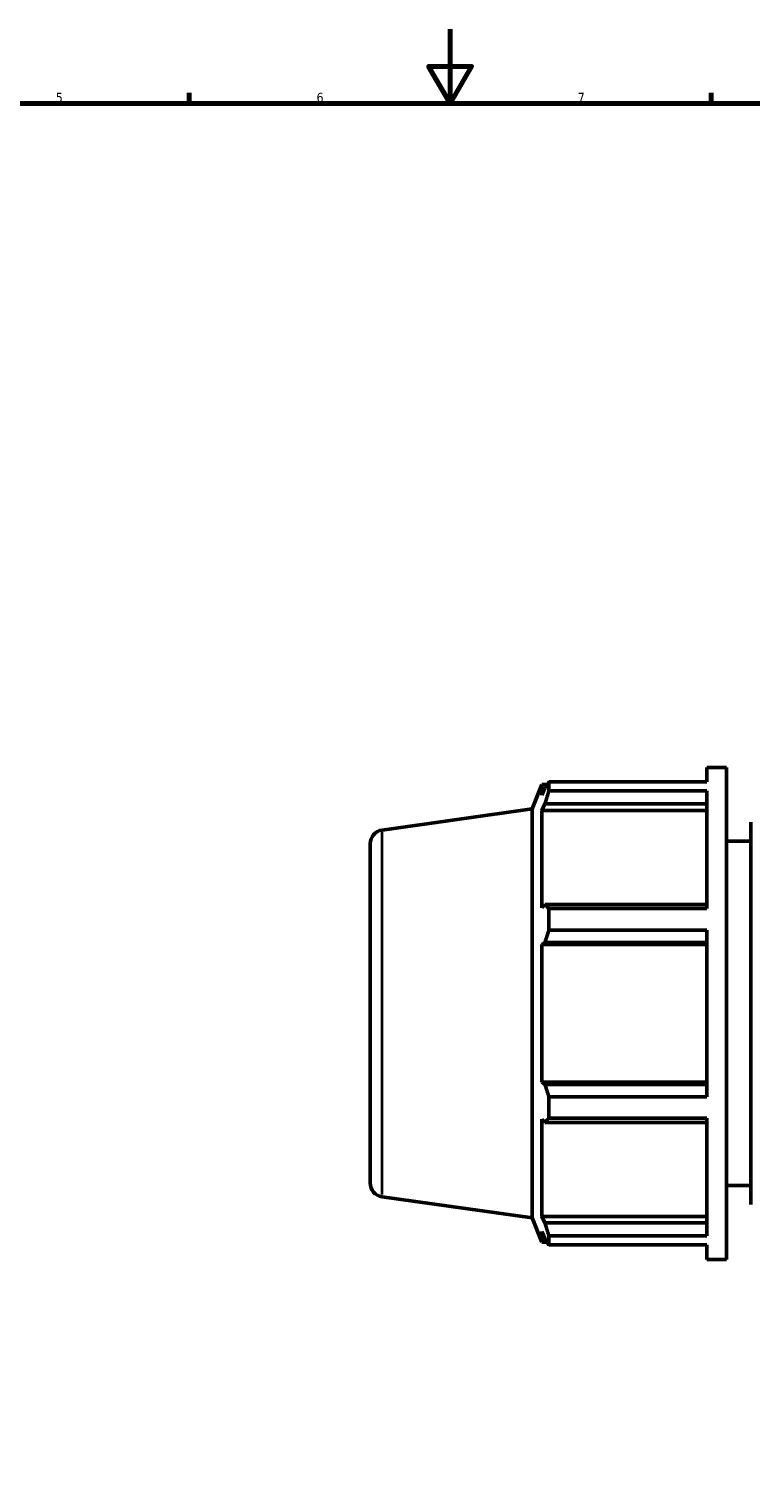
# Model space of a CAD drawing. Header units: millimetres. Extents: x 0 to 1611, y -186 to 1417.
# Tile 4 of 11: x 307 to 501, y 204 to 594. Entities that reach past the tile are written whole.
import ezdxf

# ---------------------------------------------------------------- set-up
doc = ezdxf.new("R2010")
doc.units = ezdxf.units.MM
for name, color, linetype, lineweight in [('Border (ISO)', 7, 'Continuous', 70), ('Visible (ISO)', 7, 'Continuous', 50), ('Visible Narrow (ISO)', 7, 'Continuous', 35)]:
    doc.layers.add(name, color=color, linetype=linetype, lineweight=lineweight)
doc.styles.add('Note Text (ISO)', font='tahoma.ttf')

# ---------------------------------------------------------------- blocks, each defined once
blk = doc.blocks.new('Borders Default Border')
at = {"layer": 'Border (ISO)'}
for p, q in [((350.42, 574), (350.42, 576.9)), ((490.58, 574), (490.58, 576.9))]:
    blk.add_line(p, q, dxfattribs=at)
at = {"layer": 'Border (ISO)', "flags": 128}
for points in [[(420.5, 594), (420.5, 574), (414.73, 584), (426.27, 584), (420.5, 574)], [(20, 20), (20, 574), (821, 574), (821, 20), (20, 20)]]:
    blk.add_lwpolyline(points, dxfattribs=at)
at = {"layer": 'Border (ISO)', "color": 232, "true_color": 0xca0064, "char_height": 2.5, "attachment_point": 7, "style": 'Note Text (ISO)'}
for s, insert in [('5', (314.64, 574.35)), ('6', (384.66, 574.35)), ('7', (454.77, 574.4))]:
    blk.add_mtext(s, dxfattribs=dict(at, insert=insert))

msp = doc.modelspace()

# ---------------------------------------------------------------- linework, layer by layer
at = {"layer": 'Visible (ISO)'}
for p, q in [((489.4512, 391.9971), (489.4512, 395.8958)), ((489.4512, 395.8958), (494.7312, 395.8958)), ((494.7312, 263.8958), (494.7312, 395.8958)), ((442.5312, 384.7593), (445.164, 391.2758)), ((445.164, 391.2758), (445.164, 388.435)), ((445.164, 391.2758), (446.5659, 391.2758)), ((445.964, 390.3233), (445.164, 388.435)), ((447.0306, 391.9971), (489.4512, 391.9971)), ((447.0306, 389.6105), (447.0306, 391.9971)), ((489.4512, 389.6105), (447.0306, 389.6105)), ((489.4512, 358.0056), (489.4512, 389.6105)), ((402.2593, 379.0995), (442.5312, 384.7593)), ((442.5312, 275.0323), (442.5312, 384.7593)), ((445.164, 384.3405), (445.964, 386.0968)), ((445.164, 384.3405), (445.164, 358.2379)), ((489.4512, 384.3405), (445.164, 384.3405)), ((445.964, 386.0968), (489.4512, 386.0968)), ((501.2562, 278.5958), (501.2562, 381.1958)), ((399.0312, 375.386), (399.0312, 284.4056)), ((494.7312, 376.0958), (501.2562, 376.0958)), ((445.964, 359.1522), (445.164, 358.2379)), ((489.4512, 359.1522), (445.964, 359.1522)), ((447.0306, 358.0056), (489.4512, 358.0056)), ((447.0306, 352.2438), (447.0306, 358.0056)), ((489.4512, 352.2438), (447.0306, 352.2438)), ((489.4512, 307.5478), (489.4512, 352.2438)), ((445.164, 348.3531), (445.964, 348.9485)), ((489.4512, 348.3531), (445.164, 348.3531)), ((445.164, 348.3531), (445.164, 311.4385)), ((445.964, 348.9485), (489.4512, 348.9485)), ((489.4512, 311.4385), (445.164, 311.4385)), ((445.964, 310.8431), (445.164, 311.4385)), ((489.4512, 310.8431), (445.964, 310.8431)), ((447.0306, 307.5478), (489.4512, 307.5478)), ((447.0306, 301.786), (447.0306, 307.5478)), ((445.164, 301.5537), (445.164, 275.4511)), ((445.164, 301.5537), (445.964, 300.6394)), ((445.964, 300.6394), (489.4512, 300.6394)), ((489.4512, 301.786), (447.0306, 301.786)), ((489.4512, 270.1812), (489.4512, 301.786)), ((494.7312, 283.6958), (501.2562, 283.6958)), ((402.2593, 280.6921), (442.5312, 275.0323)), ((442.5312, 275.0323), (445.164, 268.5158)), ((489.4512, 275.4511), (445.164, 275.4511)), ((445.964, 273.6948), (445.164, 275.4511)), ((489.4512, 273.6948), (445.964, 273.6948)), ((445.164, 271.3567), (445.164, 268.5158)), ((445.164, 271.3567), (445.964, 269.4683)), ((447.0306, 270.1812), (489.4512, 270.1812)), ((447.0306, 267.7946), (447.0306, 270.1812)), ((445.164, 268.5158), (446.5659, 268.5158)), ((489.4512, 267.7946), (447.0306, 267.7946)), ((489.4512, 263.8958), (489.4512, 267.7946)), ((489.4512, 263.8958), (494.7312, 263.8958))]:
    msp.add_line(p, q, dxfattribs=at)
for centre, start, end in [((402.7812, 375.386), 98, 180), ((402.7812, 284.4056), 180, 262)]:
    msp.add_arc(centre, 3.75, start, end, dxfattribs=at)
for points, weights in [([(445.964, 390.3233), (446.476, 391.1431), (447.0306, 391.9971)], [1.00323669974, 1.00202611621, 1]), ([(447.0306, 389.6105), (446.476, 387.8178), (445.964, 386.0968)], [1, 1.00202611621, 1.00323669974]), ([(445.964, 359.1522), (446.476, 358.5906), (447.0306, 358.0056)], [1.00323669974, 1.00202611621, 1]), ([(447.0306, 352.2438), (446.476, 350.5626), (445.964, 348.9485)], [1, 1.00202611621, 1.00323669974]), ([(445.964, 310.8431), (446.476, 309.2291), (447.0306, 307.5478)], [1.00323669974, 1.00202611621, 1]), ([(447.0306, 301.786), (446.476, 301.201), (445.964, 300.6394)], [1, 1.00202611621, 1.00323669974]), ([(445.964, 273.6948), (446.476, 271.9738), (447.0306, 270.1812)], [1.00323669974, 1.00202611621, 1]), ([(447.0306, 267.7946), (446.476, 268.6485), (445.964, 269.4683)], [1, 1.00202611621, 1.00323669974])]:
    msp.add_rational_spline(points, weights, degree=2, dxfattribs=at)
at = {"layer": 'Visible Narrow (ISO)'}
msp.add_line((402.2593, 281.2979), (402.2593, 378.4937), dxfattribs=at)

# ---------------------------------------------------------------- block references
msp.add_blockref('Borders Default Border', (0, 0))

doc.saveas('drawing.dxf')
